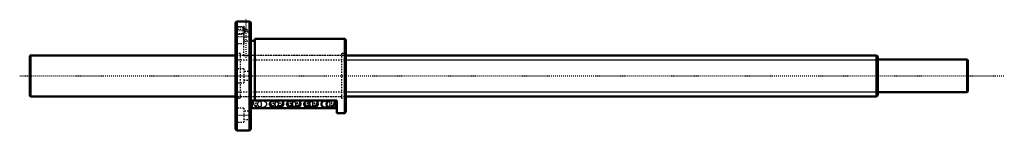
# Model space of a CAD drawing. Header units: millimetres. Extents: x -168 to 599, y -42 to 44.
import ezdxf

# ---------------------------------------------------------------- set-up
doc = ezdxf.new("R2010")
doc.units = ezdxf.units.MM
doc.linetypes.add('Center', pattern=[1.5, 0.45, -0.5, 0.05, -0.5])
doc.linetypes.add('Dashed', pattern=[2, 1, -1])
for name, color, linetype, lineweight in [('2d ConnectionPoints', 7, 'Continuous', 50), ('AM_0', 7, 'Continuous', 50), ('AM_4', 3, 'Continuous', 25), ('AM_5', 3, 'Continuous', 25), ('AM_7', 7, 'Center', 25), ('AM_9', 6, 'Dashed', 25)]:
    doc.layers.add(name, color=color, linetype=linetype, lineweight=lineweight)

# ---------------------------------------------------------------- blocks, each defined once
blk = doc.blocks.new('1_BIF_3205_10RR_nut_0_in_BIF3205_10RRG0_730LC5A_00__4')
at = {"layer": 'AM_0'}
for p, q in [((1, 42.5), (0, 41.5)), ((0, 41.5), (0, -41.5)), ((6.27, 42.5), (1, 42.5)), ((1, 42.5), (1, -42.5)), ((11, 42.5), (10.5, 42.5)), ((12, 41.5), (11, 42.5)), ((11, 42.5), (11, -42.5)), ((12, 41.5), (12, -41.5)), ((15, 27.4), (12, 27.4)), ((85, 29), (15, 29)), ((15, 29), (15, -19.33)), ((85, 29), (85, -29)), ((86, 28), (85, 29)), ((86, 28), (86, -28)), ((79, -19.33), (12, -19.33)), ((12.5, -25.13), (12.5, -19.33)), ((31.75, -19.34), (30.09, -19.34)), ((45.16, -19.34), (43.49, -19.34)), ((58.56, -19.34), (56.89, -19.34)), ((71.96, -19.34), (70.29, -19.34)), ((78.5, -25.13), (78.5, -19.33)), ((79, -29), (79, -19.33)), ((78.5, -25.13), (12.5, -25.13)), ((30.09, -24.74), (32.79, -24.74)), ((43.49, -24.74), (46.19, -24.74)), ((56.89, -24.74), (59.59, -24.74)), ((70.29, -24.74), (72.99, -24.74)), ((79, -29), (85, -29)), ((85, -29), (86, -28)), ((0, -41.5), (1, -42.5)), ((1, -42.5), (11, -42.5)), ((11, -42.5), (12, -41.5))]:
    blk.add_line(p, q, dxfattribs=at)
for points in [[(10.52, 42.5), (10.47, 42.5), (10.19, 42.48), (9.71, 42.47), (9.09, 42.45), (8.38, 42.45), (7.68, 42.45), (7.06, 42.47), (6.59, 42.49), (6.32, 42.5), (6.27, 42.5)], [(30.09, -19.34), (29.79, -19.35), (29.49, -19.38), (29.2, -19.43), (28.92, -19.5), (28.64, -19.59), (28.37, -19.7), (28.12, -19.83), (27.89, -19.97), (27.66, -20.13), (27.46, -20.3), (27.28, -20.49), (27.12, -20.69), (26.98, -20.9), (26.87, -21.12), (26.78, -21.34), (26.71, -21.57), (26.67, -21.8), (26.66, -22.04), (26.67, -22.28), (26.71, -22.51), (26.78, -22.74), (26.87, -22.96), (26.98, -23.18), (27.12, -23.39), (27.28, -23.59), (27.46, -23.78), (27.66, -23.95), (27.89, -24.11), (28.12, -24.25), (28.37, -24.38), (28.64, -24.49), (28.92, -24.58), (29.2, -24.65), (29.49, -24.7), (29.79, -24.73), (30.09, -24.74)], [(31.75, -19.33), (31.75, -19.37), (31.74, -19.54), (31.71, -19.69), (31.68, -19.79), (31.66, -19.83), (31.66, -19.84)], [(32.79, -24.74), (33.26, -24.71), (33.73, -24.62), (34.17, -24.47), (34.6, -24.28), (35, -24.03), (35.37, -23.73), (35.72, -23.39), (36.04, -23), (36.32, -22.56), (36.57, -22.09), (36.78, -21.58), (36.94, -21.03), (37.06, -20.47), (37.13, -19.9), (37.15, -19.33)], [(43.49, -19.34), (43.19, -19.35), (42.89, -19.38), (42.6, -19.43), (42.32, -19.5), (42.04, -19.59), (41.77, -19.7), (41.52, -19.83), (41.29, -19.97), (41.06, -20.13), (40.86, -20.3), (40.68, -20.49), (40.52, -20.69), (40.38, -20.9), (40.27, -21.12), (40.18, -21.34), (40.11, -21.57), (40.07, -21.8), (40.06, -22.04), (40.07, -22.28), (40.11, -22.51), (40.18, -22.74), (40.27, -22.96), (40.38, -23.18), (40.52, -23.39), (40.68, -23.59), (40.86, -23.78), (41.06, -23.95), (41.29, -24.11), (41.52, -24.25), (41.77, -24.38), (42.04, -24.49), (42.32, -24.58), (42.6, -24.65), (42.89, -24.7), (43.19, -24.73), (43.49, -24.74)], [(45.16, -19.34), (45.16, -19.36), (45.15, -19.53), (45.12, -19.68), (45.09, -19.78), (45.07, -19.84), (45.07, -19.84)], [(46.19, -24.73), (46.66, -24.7), (47.13, -24.61), (47.57, -24.46), (48, -24.27), (48.4, -24.02), (48.77, -23.72), (49.12, -23.38), (49.43, -22.99), (49.72, -22.55), (49.96, -22.08), (50.17, -21.57), (50.33, -21.02), (50.45, -20.46), (50.52, -19.89), (50.54, -19.33)], [(56.89, -19.34), (56.59, -19.35), (56.29, -19.38), (56, -19.43), (55.72, -19.5), (55.44, -19.59), (55.17, -19.7), (54.92, -19.83), (54.69, -19.97), (54.46, -20.13), (54.26, -20.3), (54.08, -20.49), (53.92, -20.69), (53.78, -20.9), (53.67, -21.12), (53.58, -21.34), (53.51, -21.57), (53.47, -21.8), (53.46, -22.04), (53.47, -22.28), (53.51, -22.51), (53.58, -22.74), (53.67, -22.96), (53.78, -23.18), (53.92, -23.39), (54.08, -23.59), (54.26, -23.78), (54.46, -23.95), (54.69, -24.11), (54.92, -24.25), (55.17, -24.38), (55.44, -24.49), (55.72, -24.58), (56, -24.65), (56.29, -24.7), (56.59, -24.73), (56.89, -24.74)], [(58.56, -19.34), (58.56, -19.36), (58.55, -19.53), (58.52, -19.68), (58.49, -19.78), (58.47, -19.84), (58.47, -19.84)], [(59.59, -24.73), (60.06, -24.7), (60.53, -24.61), (60.97, -24.46), (61.4, -24.27), (61.8, -24.02), (62.17, -23.72), (62.52, -23.38), (62.83, -22.99), (63.12, -22.55), (63.36, -22.08), (63.57, -21.57), (63.73, -21.02), (63.85, -20.46), (63.92, -19.89), (63.94, -19.33)], [(70.29, -19.34), (69.99, -19.35), (69.69, -19.38), (69.4, -19.43), (69.12, -19.5), (68.84, -19.59), (68.57, -19.7), (68.32, -19.83), (68.09, -19.97), (67.86, -20.13), (67.66, -20.3), (67.48, -20.49), (67.32, -20.69), (67.18, -20.9), (67.07, -21.12), (66.98, -21.34), (66.91, -21.57), (66.87, -21.8), (66.86, -22.04), (66.87, -22.28), (66.91, -22.51), (66.98, -22.74), (67.07, -22.96), (67.18, -23.18), (67.32, -23.39), (67.48, -23.59), (67.66, -23.78), (67.86, -23.95), (68.09, -24.11), (68.32, -24.25), (68.57, -24.38), (68.84, -24.49), (69.12, -24.58), (69.4, -24.65), (69.69, -24.7), (69.99, -24.73), (70.29, -24.74)], [(71.96, -19.34), (71.96, -19.36), (71.95, -19.53), (71.92, -19.68), (71.89, -19.78), (71.87, -19.84), (71.87, -19.84)], [(72.99, -24.73), (73.46, -24.7), (73.93, -24.61), (74.37, -24.46), (74.8, -24.27), (75.2, -24.02), (75.57, -23.72), (75.92, -23.38), (76.23, -22.99), (76.52, -22.55), (76.76, -22.08), (76.97, -21.57), (77.13, -21.02), (77.25, -20.46), (77.32, -19.89), (77.34, -19.33)]]:
    blk.add_lwpolyline(points, dxfattribs=at)
for centre, major_axis, start_param, end_param in [((46.19, -22.04), (0, -2.7), 3.684615, 6.336475), ((46.19, -22.04), (0, 2.69), 0.54053, 3.141626), ((59.59, -22.04), (0, -2.7), 3.684615, 6.336475), ((59.59, -22.04), (0, 2.69), 0.54053, 3.141626), ((72.99, -22.04), (0, -2.7), 3.684615, 6.336475), ((72.99, -22.04), (0, 2.69), 0.54053, 3.141626)]:
    blk.add_ellipse(centre, major_axis=major_axis, ratio=0.788011, start_param=start_param, end_param=end_param, dxfattribs=at)
at = {"layer": 'AM_4'}
for p, q in [((13.3, -25.13), (13.3, -19.33)), ((77.7, -25.13), (77.7, -19.33))]:
    blk.add_line(p, q, dxfattribs=at)
blk.add_ellipse((32.79, -22.04), major_axis=(0, -2.7), ratio=0.788011, start_param=3.720666, end_param=6.284129, dxfattribs=at)
at = {"layer": 'AM_5', "linetype": 'Dashed'}
for p, q in [((0, 38.5), (6, 38.5)), ((6, 32.5), (6, 38.5)), ((7, 37.96), (6, 38.5)), ((0, 32.5), (6, 32.5)), ((6.27, 32.65), (6, 32.5))]:
    blk.add_line(p, q, dxfattribs=at)
at = {"layer": 'AM_7'}
for p, q in [((8.4, 14.15), (8.4, 43.85)), ((-0.6, 30.74), (12.6, 30.74)), ((-0.48, 35.5), (10.08, 35.5)), ((-0.6, -30.74), (12.6, -30.74))]:
    blk.add_line(p, q, dxfattribs=at)
at = {"layer": 'AM_9'}
for p, q in [((0.54, 37.96), (0, 38.5)), ((6.27, 42.5), (6.27, 42.3)), ((6.27, 42.3), (10.52, 42.3)), ((10.52, 42.3), (10.52, 42.5)), ((6.5, 36.24), (0, 36.24)), ((0, 32.5), (0.54, 33.04)), ((6.29, 37.96), (0.54, 37.96)), ((0.54, 37.96), (0.54, 33.04)), ((0.54, 33.04), (6.29, 33.04)), ((6.27, 37.96), (6.27, 36.3)), ((6.27, 36.3), (10.52, 36.3)), ((6.27, 33.05), (6.27, 16)), ((6.5, 36.24), (6.5, 25.24)), ((12, 34.04), (6.5, 34.04)), ((7, 37.37), (7, 33.63)), ((10.52, 16), (10.52, 36.3)), ((0, 25.24), (6.5, 25.24)), ((6.5, 27.44), (12, 27.44)), ((3.6, 17.4), (0, 17.4)), ((3.6, 17.4), (3.6, -17.4)), ((6.27, 16), (3.6, 16)), ((82.4, 16), (10.5, 16)), ((82.4, 17.4), (82.4, -17.4)), ((86, 17.4), (82.4, 17.4)), ((6.5, 5.5), (0, 5.5)), ((6.5, 5.5), (6.5, -5.5)), ((12, 3.3), (6.5, 3.3)), ((0, -5.5), (6.5, -5.5)), ((6.5, -3.3), (12, -3.3)), ((0, -17.4), (3.6, -17.4)), ((3.6, -16), (82.4, -16)), ((18.79, -19.54), (17.23, -19.54)), ((20.71, -19.34), (18.01, -19.34)), ((33.59, -19.54), (30.63, -19.54)), ((34.11, -19.34), (31.75, -19.34)), ((46.97, -19.54), (44.03, -19.54)), ((45.16, -19.28), (45.16, -19.34)), ((47.51, -19.34), (45.16, -19.34)), ((60.37, -19.54), (57.43, -19.54)), ((58.56, -19.28), (58.56, -19.34)), ((60.91, -19.34), (58.56, -19.34)), ((71.96, -19.28), (71.96, -19.34)), ((72.99, -19.34), (71.96, -19.34)), ((72.21, -19.54), (73.77, -19.54)), ((82.4, -17.4), (86, -17.4)), ((6.5, -25.24), (0, -25.24)), ((6.5, -25.24), (6.5, -36.24)), ((12, -27.44), (6.5, -27.44)), ((18.01, -24.74), (20.71, -24.74)), ((32.79, -24.74), (34.11, -24.74)), ((46.19, -24.74), (47.51, -24.74)), ((59.59, -24.74), (60.91, -24.74)), ((0, -36.24), (6.5, -36.24)), ((6.5, -34.04), (12, -34.04))]:
    blk.add_line(p, q, dxfattribs=at)
for points in [[(7, 37.37), (6.76, 37.55), (6.56, 37.72), (6.34, 37.9), (6.27, 37.96)], [(6.27, 33.04), (6.28, 33.04), (6.38, 33.13), (6.6, 33.32), (7, 33.63)], [(7, 37.37), (7.23, 36.86), (7.43, 36.3)], [(7, 33.63), (7.23, 34.14), (7.41, 34.63), (7.52, 35.15), (7.54, 35.59), (7.49, 36.02), (7.43, 36.3)], [(6.27, 16), (6.39, 15.98), (6.74, 15.95), (7.27, 15.9), (7.93, 15.87), (8.64, 15.86), (9.32, 15.88), (9.9, 15.93), (10.31, 15.97), (10.51, 16), (10.52, 16)], [(13.66, -19.33), (13.66, -19.42), (13.69, -20.01), (13.77, -20.59), (13.9, -21.16), (14.08, -21.71), (14.32, -22.25), (14.61, -22.76), (14.91, -23.17), (15.24, -23.54), (15.6, -23.87), (15.99, -24.14), (16.4, -24.36), (16.87, -24.55), (17.36, -24.67), (17.84, -24.73), (18.01, -24.73)], [(20.71, -24.74), (20.41, -24.73), (20.12, -24.7), (19.83, -24.65), (19.54, -24.58), (19.26, -24.49), (19, -24.38), (18.75, -24.25), (18.51, -24.11), (18.29, -23.95), (18.09, -23.78), (17.91, -23.59), (17.74, -23.39), (17.61, -23.18), (17.49, -22.96), (17.4, -22.74), (17.34, -22.51), (17.3, -22.28), (17.29, -22.04), (17.3, -21.8), (17.34, -21.57), (17.4, -21.34), (17.49, -21.12), (17.61, -20.9), (17.74, -20.69), (17.91, -20.49), (18.09, -20.3), (18.29, -20.13), (18.51, -19.97), (18.75, -19.83), (19, -19.7), (19.26, -19.59), (19.54, -19.5), (19.83, -19.43), (20.12, -19.38), (20.41, -19.35), (20.71, -19.34)], [(18.76, -19.53), (18.76, -19.53), (18.94, -19.65), (19.06, -19.75), (19.12, -19.82), (19.13, -19.84)], [(19.04, -19.34), (19.04, -19.31), (19.04, -19.28)], [(19.11, -19.8), (19.09, -19.74), (19.06, -19.62), (19.05, -19.47), (19.04, -19.34)], [(19.13, -19.84), (19.13, -19.84), (19.12, -19.81), (19.11, -19.8)], [(20.71, -19.34), (21.01, -19.35), (21.31, -19.38), (21.6, -19.43), (21.88, -19.5), (22.16, -19.59), (22.43, -19.7), (22.68, -19.83), (22.91, -19.97), (23.14, -20.13), (23.34, -20.3), (23.52, -20.49), (23.68, -20.69), (23.82, -20.9), (23.93, -21.12), (24.02, -21.34), (24.09, -21.57), (24.13, -21.8), (24.14, -22.04)], [(24.14, -22.04), (24.13, -22.28), (24.09, -22.51), (24.02, -22.74), (23.93, -22.96), (23.82, -23.18), (23.68, -23.39), (23.52, -23.59), (23.34, -23.78), (23.14, -23.95), (22.91, -24.11), (22.68, -24.25), (22.43, -24.38), (22.16, -24.49), (21.88, -24.58), (21.6, -24.65), (21.31, -24.7), (21.01, -24.73), (20.71, -24.74)], [(27.06, -19.33), (27.06, -19.42), (27.09, -20.01), (27.17, -20.59), (27.3, -21.16), (27.48, -21.71), (27.72, -22.25), (28.01, -22.76), (28.31, -23.17), (28.64, -23.54), (29, -23.87), (29.39, -24.14), (29.8, -24.36), (30.27, -24.55), (30.76, -24.67), (31.24, -24.73), (31.41, -24.73)], [(33.51, -22.04), (33.5, -21.8), (33.46, -21.57), (33.4, -21.34), (33.31, -21.12), (33.19, -20.9), (33.06, -20.69), (32.89, -20.49), (32.71, -20.3), (32.51, -20.13), (32.29, -19.97), (32.05, -19.83), (31.8, -19.7), (31.54, -19.59), (31.26, -19.5), (30.97, -19.43), (30.68, -19.38), (30.39, -19.35), (30.09, -19.34)], [(30.09, -24.74), (30.39, -24.73), (30.68, -24.7), (30.97, -24.65), (31.26, -24.58), (31.54, -24.49), (31.8, -24.38), (32.05, -24.25), (32.29, -24.11), (32.51, -23.95), (32.71, -23.78), (32.89, -23.59), (33.06, -23.39), (33.19, -23.18), (33.31, -22.96), (33.4, -22.74), (33.46, -22.51), (33.5, -22.28), (33.51, -22.04)], [(34.11, -24.74), (33.81, -24.73), (33.52, -24.7), (33.23, -24.65), (32.94, -24.58), (32.66, -24.49), (32.4, -24.38), (32.15, -24.25), (31.91, -24.11), (31.69, -23.95), (31.49, -23.78), (31.31, -23.59), (31.14, -23.39), (31.01, -23.18), (30.89, -22.96), (30.8, -22.74), (30.74, -22.51), (30.7, -22.28), (30.69, -22.04), (30.7, -21.8), (30.74, -21.57), (30.8, -21.34), (30.89, -21.12), (31.01, -20.9), (31.14, -20.69), (31.31, -20.49), (31.49, -20.3), (31.69, -20.13), (31.91, -19.97), (32.15, -19.83), (32.4, -19.7), (32.66, -19.59), (32.94, -19.5), (33.23, -19.43), (33.52, -19.38), (33.81, -19.35), (34.11, -19.34)], [(31.66, -19.84), (31.67, -19.82), (31.72, -19.76), (31.83, -19.66), (32.02, -19.53), (32.04, -19.52)], [(32.16, -19.53), (32.16, -19.53), (32.34, -19.65), (32.46, -19.75), (32.52, -19.82), (32.53, -19.84)], [(32.44, -19.34), (32.44, -19.31), (32.44, -19.28)], [(32.51, -19.8), (32.49, -19.74), (32.46, -19.62), (32.45, -19.47), (32.44, -19.34)], [(32.53, -19.84), (32.53, -19.84), (32.52, -19.81), (32.51, -19.8)], [(34.11, -19.34), (34.41, -19.35), (34.71, -19.38), (35, -19.43), (35.28, -19.5), (35.56, -19.59), (35.83, -19.7), (36.08, -19.83), (36.31, -19.97), (36.54, -20.13), (36.74, -20.3), (36.92, -20.49), (37.08, -20.69), (37.22, -20.9), (37.33, -21.12), (37.42, -21.34), (37.49, -21.57), (37.53, -21.8), (37.54, -22.04)], [(37.54, -22.04), (37.53, -22.28), (37.49, -22.51), (37.42, -22.74), (37.33, -22.96), (37.22, -23.18), (37.08, -23.39), (36.92, -23.59), (36.74, -23.78), (36.54, -23.95), (36.31, -24.11), (36.08, -24.25), (35.83, -24.38), (35.56, -24.49), (35.28, -24.58), (35, -24.65), (34.71, -24.7), (34.41, -24.73), (34.11, -24.74)], [(40.46, -19.33), (40.46, -19.42), (40.49, -20.01), (40.57, -20.59), (40.7, -21.16), (40.88, -21.71), (41.12, -22.25), (41.41, -22.76), (41.71, -23.17), (42.04, -23.54), (42.4, -23.87), (42.79, -24.14), (43.2, -24.36), (43.67, -24.55), (44.16, -24.67), (44.64, -24.73), (44.81, -24.73)], [(46.91, -22.04), (46.9, -21.8), (46.86, -21.57), (46.8, -21.34), (46.71, -21.12), (46.59, -20.9), (46.46, -20.69), (46.29, -20.49), (46.11, -20.3), (45.91, -20.13), (45.69, -19.97), (45.45, -19.83), (45.2, -19.7), (44.94, -19.59), (44.66, -19.5), (44.37, -19.43), (44.08, -19.38), (43.79, -19.35), (43.49, -19.34)], [(43.49, -24.74), (43.79, -24.73), (44.08, -24.7), (44.37, -24.65), (44.66, -24.58), (44.94, -24.49), (45.2, -24.38), (45.45, -24.25), (45.69, -24.11), (45.91, -23.95), (46.11, -23.78), (46.29, -23.59), (46.46, -23.39), (46.59, -23.18), (46.71, -22.96), (46.8, -22.74), (46.86, -22.51), (46.9, -22.28), (46.91, -22.04)], [(47.51, -24.74), (47.21, -24.73), (46.92, -24.7), (46.63, -24.65), (46.34, -24.58), (46.06, -24.49), (45.8, -24.38), (45.55, -24.25), (45.31, -24.11), (45.09, -23.95), (44.89, -23.78), (44.71, -23.59), (44.54, -23.39), (44.41, -23.18), (44.29, -22.96), (44.2, -22.74), (44.14, -22.51), (44.1, -22.28), (44.09, -22.04), (44.1, -21.8), (44.14, -21.57), (44.2, -21.34), (44.29, -21.12), (44.41, -20.9), (44.54, -20.69), (44.71, -20.49), (44.89, -20.3), (45.09, -20.13), (45.31, -19.97), (45.55, -19.83), (45.8, -19.7), (46.06, -19.59), (46.34, -19.5), (46.63, -19.43), (46.92, -19.38), (47.21, -19.35), (47.51, -19.34)], [(45.07, -19.84), (45.08, -19.83), (45.12, -19.78), (45.22, -19.68), (45.4, -19.55), (45.44, -19.53)], [(45.56, -19.53), (45.56, -19.53), (45.74, -19.65), (45.86, -19.75), (45.92, -19.82), (45.93, -19.84)], [(45.84, -19.34), (45.84, -19.31), (45.84, -19.28)], [(45.91, -19.8), (45.89, -19.74), (45.86, -19.62), (45.85, -19.47), (45.84, -19.34)], [(45.93, -19.84), (45.93, -19.84), (45.92, -19.81), (45.91, -19.8)], [(47.51, -19.34), (47.81, -19.35), (48.11, -19.38), (48.4, -19.43), (48.68, -19.5), (48.96, -19.59), (49.23, -19.7), (49.48, -19.83), (49.71, -19.97), (49.94, -20.13), (50.14, -20.3), (50.32, -20.49), (50.48, -20.69), (50.62, -20.9), (50.73, -21.12), (50.82, -21.34), (50.89, -21.57), (50.93, -21.8), (50.94, -22.04)], [(50.94, -22.04), (50.93, -22.28), (50.89, -22.51), (50.82, -22.74), (50.73, -22.96), (50.62, -23.18), (50.48, -23.39), (50.32, -23.59), (50.14, -23.78), (49.94, -23.95), (49.71, -24.11), (49.48, -24.25), (49.23, -24.38), (48.96, -24.49), (48.68, -24.58), (48.4, -24.65), (48.11, -24.7), (47.81, -24.73), (47.51, -24.74)], [(53.86, -19.33), (53.86, -19.42), (53.89, -20.01), (53.97, -20.59), (54.1, -21.16), (54.28, -21.71), (54.52, -22.25), (54.81, -22.76), (55.11, -23.17), (55.44, -23.54), (55.8, -23.87), (56.19, -24.14), (56.6, -24.36), (57.07, -24.55), (57.56, -24.67), (58.04, -24.73), (58.21, -24.73)], [(60.31, -22.04), (60.3, -21.8), (60.26, -21.57), (60.2, -21.34), (60.11, -21.12), (59.99, -20.9), (59.86, -20.69), (59.69, -20.49), (59.51, -20.3), (59.31, -20.13), (59.09, -19.97), (58.85, -19.83), (58.6, -19.7), (58.34, -19.59), (58.06, -19.5), (57.77, -19.43), (57.48, -19.38), (57.19, -19.35), (56.89, -19.34)], [(56.89, -24.74), (57.19, -24.73), (57.48, -24.7), (57.77, -24.65), (58.06, -24.58), (58.34, -24.49), (58.6, -24.38), (58.85, -24.25), (59.09, -24.11), (59.31, -23.95), (59.51, -23.78), (59.69, -23.59), (59.86, -23.39), (59.99, -23.18), (60.11, -22.96), (60.2, -22.74), (60.26, -22.51), (60.3, -22.28), (60.31, -22.04)], [(60.91, -24.74), (60.61, -24.73), (60.32, -24.7), (60.03, -24.65), (59.74, -24.58), (59.46, -24.49), (59.2, -24.38), (58.95, -24.25), (58.71, -24.11), (58.49, -23.95), (58.29, -23.78), (58.11, -23.59), (57.94, -23.39), (57.81, -23.18), (57.69, -22.96), (57.6, -22.74), (57.54, -22.51), (57.5, -22.28), (57.49, -22.04), (57.5, -21.8), (57.54, -21.57), (57.6, -21.34), (57.69, -21.12), (57.81, -20.9), (57.94, -20.69), (58.11, -20.49), (58.29, -20.3), (58.49, -20.13), (58.71, -19.97), (58.95, -19.83), (59.2, -19.7), (59.46, -19.59), (59.74, -19.5), (60.03, -19.43), (60.32, -19.38), (60.61, -19.35), (60.91, -19.34)], [(58.47, -19.84), (58.48, -19.83), (58.52, -19.78), (58.62, -19.68), (58.8, -19.55), (58.84, -19.53)], [(58.96, -19.53), (58.96, -19.53), (59.14, -19.65), (59.26, -19.75), (59.32, -19.82), (59.33, -19.84)], [(59.24, -19.34), (59.24, -19.31), (59.24, -19.28)], [(59.31, -19.8), (59.29, -19.74), (59.26, -19.62), (59.25, -19.47), (59.24, -19.34)], [(59.33, -19.84), (59.33, -19.84), (59.32, -19.81), (59.31, -19.8)], [(60.91, -19.34), (61.21, -19.35), (61.51, -19.38), (61.8, -19.43), (62.08, -19.5), (62.36, -19.59), (62.63, -19.7), (62.88, -19.83), (63.11, -19.97), (63.34, -20.13), (63.54, -20.3), (63.72, -20.49), (63.88, -20.69), (64.02, -20.9), (64.13, -21.12), (64.22, -21.34), (64.29, -21.57), (64.33, -21.8), (64.34, -22.04)], [(64.34, -22.04), (64.33, -22.28), (64.29, -22.51), (64.22, -22.74), (64.13, -22.96), (64.02, -23.18), (63.88, -23.39), (63.72, -23.59), (63.54, -23.78), (63.34, -23.95), (63.11, -24.11), (62.88, -24.25), (62.63, -24.38), (62.36, -24.49), (62.08, -24.58), (61.8, -24.65), (61.51, -24.7), (61.21, -24.73), (60.91, -24.74)], [(73.71, -22.04), (73.7, -21.8), (73.66, -21.57), (73.6, -21.34), (73.51, -21.12), (73.39, -20.9), (73.26, -20.69), (73.09, -20.49), (72.91, -20.3), (72.71, -20.13), (72.49, -19.97), (72.25, -19.83), (72, -19.7), (71.74, -19.59), (71.46, -19.5), (71.17, -19.43), (70.88, -19.38), (70.59, -19.35), (70.29, -19.34)], [(70.29, -24.74), (70.59, -24.73), (70.88, -24.7), (71.17, -24.65), (71.46, -24.58), (71.74, -24.49), (72, -24.38), (72.25, -24.25), (72.49, -24.11), (72.71, -23.95), (72.91, -23.78), (73.09, -23.59), (73.26, -23.39), (73.39, -23.18), (73.51, -22.96), (73.6, -22.74), (73.66, -22.51), (73.7, -22.28), (73.71, -22.04)], [(71.87, -19.84), (71.88, -19.83), (71.92, -19.78), (72.02, -19.68), (72.2, -19.55), (72.24, -19.53)]]:
    blk.add_lwpolyline(points, dxfattribs=at)
for centre, major_axis, ratio, start_param, end_param in [((18.01, -22.04), (0, -2.69), 0.788011, 3.519692, 9.046679), ((17.23, -19.34), (0, 0.2), 0.615661, 1.520775, 3.141593), ((18.79, -19.34), (0, 0.2), 0.615661, 1.520775, 3.141593), ((31.41, -22.04), (0, -2.69), 0.788011, 3.519692, 9.046679), ((30.63, -19.34), (0, 0.2), 0.615661, 1.520775, 3.141593), ((32.79, -22.04), (0, -2.7), 0.788011, 0.000943, 3.720666), ((31.98, -19.34), (0, -0.2), 0.615661, 0, 1.620817), ((32.19, -19.34), (0, 0.2), 0.615661, 1.520775, 3.141593), ((33.59, -19.34), (0, -0.2), 0.615661, 6.283185, 7.904002), ((44.81, -22.04), (0, -2.69), 0.788011, 3.519692, 9.046679), ((44.03, -19.34), (0, 0.2), 0.615661, 1.520775, 3.141593), ((46.19, -22.04), (0, -2.7), 0.788011, 0.05329, 3.684615), ((46.19, -22.04), (0, 2.69), 0.788011, 0.378099, 0.54053), ((45.41, -19.34), (0, -0.2), 0.615661, 6.283185, 7.904002), ((45.59, -19.34), (0, 0.2), 0.615661, 1.520775, 3.141593), ((46.19, -22.04), (0, 2.69), 0.788011, 3.141626, 5.905086), ((46.97, -19.34), (0, -0.2), 0.615661, 6.283185, 7.904002), ((58.21, -22.04), (0, -2.69), 0.788011, 3.519692, 9.046679), ((57.43, -19.34), (0, 0.2), 0.615661, 1.520775, 3.141593), ((59.59, -22.04), (0, -2.7), 0.788011, 0.05329, 3.684615), ((59.59, -22.04), (0, 2.69), 0.788011, 0.378099, 0.54053), ((58.81, -19.34), (0, -0.2), 0.615661, 0, 1.620817), ((58.99, -19.34), (0, 0.2), 0.615661, 1.520775, 3.141593), ((59.59, -22.04), (0, 2.69), 0.788011, 3.141626, 5.905086), ((60.37, -19.34), (0, -0.2), 0.615661, 6.283185, 7.904002), ((72.99, -22.04), (0, -2.7), 0.788011, 0.05329, 3.684615), ((72.99, -22.04), (0, 2.69), 0.788011, 0.378099, 0.54053), ((72.21, -19.34), (0, -0.2), 0.615661, 0, 1.620817), ((72.99, -22.04), (0, 2.69), 0.788011, 3.141626, 5.905086), ((73.77, -19.34), (0, -0.2), 0.615661, 6.283185, 7.904002)]:
    blk.add_ellipse(centre, major_axis=major_axis, ratio=ratio, start_param=start_param, end_param=end_param, dxfattribs=at)
for centre in [(18.01, -22.04), (31.41, -22.04), (44.81, -22.04), (58.21, -22.04)]:
    blk.add_ellipse(centre, major_axis=(0, -2.7), ratio=0.788011, dxfattribs=at)
blk = doc.blocks.new('2_BIF320510RRG0730LC5C7A0_0_in_BIF3205_10RRG0_730LC5A_00__4')
at = {"layer": 'AM_0'}
for p, q in [((-159.5, 16), (-160, 15.5)), ((-160, 15.5), (-160, -15.5)), ((-159.5, 16), (-159.5, -16)), ((0, 16), (-159.5, 16)), ((499, 16), (86, 16)), ((499, 16), (499, -16)), ((500, 15), (499, 16)), ((500, 15), (500, -15)), ((569.5, 12.65), (500, 12.65)), ((569.5, 12.65), (569.5, -12.65)), ((570, 12.15), (569.5, 12.65)), ((570, 12.15), (570, -12.15)), ((499, -16), (500, -15)), ((500, -12.65), (569.5, -12.65)), ((569.5, -12.65), (570, -12.15)), ((-160, -15.5), (-159.5, -16)), ((-159.5, -16), (0, -16)), ((86, -16), (499, -16))]:
    blk.add_line(p, q, dxfattribs=at)
at = {"layer": 'AM_5', "linetype": 'Dashed'}
for p, q in [((0, 12.5), (86, 12.5)), ((0, -12.5), (86, -12.5))]:
    blk.add_line(p, q, dxfattribs=at)
at = {"layer": 'AM_5'}
for p, q in [((86, 12.5), (500, 12.5)), ((86, -12.5), (500, -12.5))]:
    blk.add_line(p, q, dxfattribs=at)
at = {"layer": 'AM_7'}
blk.add_line((-168, 0), (598.5, 0), dxfattribs=at)
at = {"layer": 'AM_9'}
for p, q in [((86, 16), (0, 16)), ((0, -16), (86, -16))]:
    blk.add_line(p, q, dxfattribs=at)

msp = doc.modelspace()

# ---------------------------------------------------------------- linework, layer by layer
at = {"layer": '2d ConnectionPoints'}
msp.add_point((0, 0), dxfattribs=at)
msp.add_point((0, 0), dxfattribs=at)

# ---------------------------------------------------------------- block references
for name in ['1_BIF_3205_10RR_nut_0_in_BIF3205_10RRG0_730LC5A_00__4', '2_BIF320510RRG0730LC5C7A0_0_in_BIF3205_10RRG0_730LC5A_00__4']:
    msp.add_blockref(name, (0, 0))

doc.saveas('drawing.dxf')
